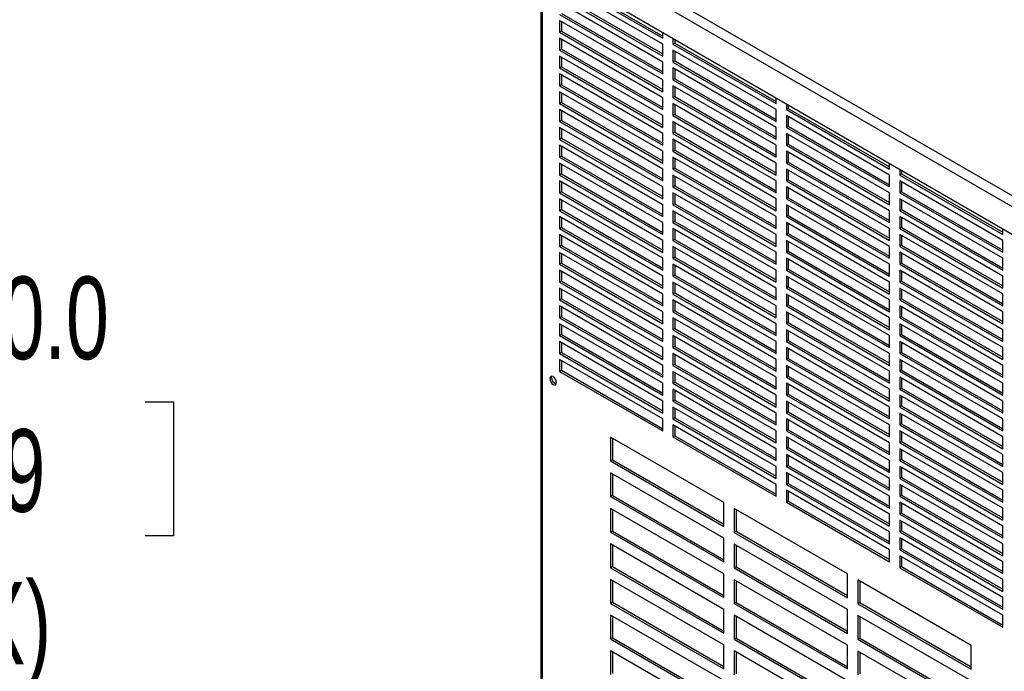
# Model space of a CAD drawing. Header units: millimetres. Extents: x 0 to 1956, y 0 to 1511.
# Tile 8 of 10: x 1609 to 1786, y 1219 to 1336. Entities that reach past the tile are written whole.
import ezdxf

# ---------------------------------------------------------------- set-up
doc = ezdxf.new("R2010")
doc.units = ezdxf.units.MM
doc.header["$LTSCALE"] = 7
doc.layers.add('DIMENSIONS', color=140, linetype='Continuous', lineweight=25)
doc.styles.add('SLDTEXTSTYLE0', font='TXT', dxfattribs={"width": 0.7})
doc.dimstyles.new('SLDDIMSTYLE2', dxfattribs={"dimtxt": 15.106055, "dimasz": 23.114, "dimexe": 0, "dimexo": 0.0625, "dimgap": 3.776514, "dimtad": 0, "dimtih": 1, "dimtoh": 1, "dimdec": 1, "dimrnd": 1e-09, "dimzin": 4, "dimdsep": 46, "dimtxsty": 'SLDTEXTSTYLE0', "dimsah": 1, "dimcen": 0, "dimadec": 0, "dimazin": 1, "dimtfac": 1, "dimtdec": 1, "dimtofl": 0, "dimtmove": 0, "dimatfit": 3, "dimfxl": 0, "dimfrac": 2, "dimtolj": 1, "dimtzin": 12, "dimarcsym": 0})

# ---------------------------------------------------------------- blocks, each defined once
blk = doc.blocks.new('_D_4')
at = {"layer": 'DIMENSIONS'}
for p, q in [((1586.68, 1267.57), (1581.6, 1267.57)), ((1581.6, 1267.57), (1581.6, 1243.56)), ((1631.57, 1267.57), (1636.64, 1267.57)), ((1636.64, 1267.57), (1636.64, 1243.56)), ((1499.92, 1138.65), (1525.27, 1245.63)), ((1525.27, 1245.63), (1569.72, 1245.63)), ((1581.6, 1243.56), (1586.68, 1243.56)), ((1636.64, 1243.56), (1631.57, 1243.56))]:
    blk.add_line(p, q, dxfattribs=at)
blk.add_solid([(1499.92, 1138.65), (1508.71, 1160.32), (1501.79, 1161.96)], dxfattribs=at)
at = {"layer": 'DIMENSIONS', "char_height": 14.817, "attachment_point": 1, "style": 'SLDTEXTSTYLE0'}
for s, insert in [('%%c', (1575.27, 1290.05)), ('10.0', (1598.08, 1290.05)), ('0.39', (1586.68, 1262.66)), ('(10X)', (1580.82, 1235.27))]:
    blk.add_mtext(s, dxfattribs=dict(at, insert=insert))

msp = doc.modelspace()

# ---------------------------------------------------------------- linework, layer by layer
for p, q in [((1702.71, 1353.3), (1788.88, 1303.56)), ((1701.03, 1352.34), (1788.88, 1301.63)), ((1701.03, 1347.38), (1788.88, 1296.67)), ((1702.56, 1346.5), (1702.56, 1044.6)), ((1702.79, 1346.37), (1702.79, 1044.27)), ((1705.93, 1343.5), (1724.42, 1332.82)), ((1706.27, 1343.69), (1724.42, 1333.21)), ((1724.42, 1331.76), (1705.93, 1342.43)), ((1705.93, 1340.29), (1724.42, 1329.62)), ((1724.42, 1328.55), (1705.93, 1339.23)), ((1706.27, 1340.49), (1724.42, 1330.01)), ((1706.27, 1337.28), (1724.42, 1326.8)), ((1705.93, 1337.09), (1724.42, 1326.42)), ((1724.42, 1325.35), (1705.93, 1336.02)), ((1705.93, 1336.02), (1705.93, 1333.89)), ((1706.27, 1335.83), (1706.27, 1334.08)), ((1706.27, 1334.08), (1705.93, 1333.89)), ((1705.93, 1333.89), (1724.42, 1323.22)), ((1706.27, 1334.08), (1724.42, 1323.6)), ((1724.42, 1332.82), (1724.42, 1333.88)), ((1724.42, 1322.15), (1705.93, 1332.82)), ((1705.93, 1332.82), (1705.93, 1330.69)), ((1706.27, 1332.63), (1706.27, 1330.88)), ((1726.27, 1332.82), (1726.27, 1331.76)), ((1726.6, 1331.95), (1726.27, 1331.76)), ((1726.6, 1332.62), (1726.6, 1331.95)), ((1726.6, 1331.95), (1744.76, 1321.47)), ((1706.27, 1330.88), (1705.93, 1330.69)), ((1705.93, 1330.69), (1724.42, 1320.01)), ((1706.27, 1330.88), (1724.42, 1320.4)), ((1724.42, 1329.62), (1724.42, 1331.76)), ((1726.27, 1331.76), (1744.76, 1321.08)), ((1744.76, 1320.02), (1726.27, 1330.69)), ((1726.27, 1330.69), (1726.27, 1328.55)), ((1726.6, 1330.5), (1726.6, 1328.75)), ((1724.42, 1318.95), (1705.93, 1329.62)), ((1705.93, 1329.62), (1705.93, 1327.48)), ((1706.27, 1329.43), (1706.27, 1327.68)), ((1724.42, 1326.42), (1724.42, 1328.55)), ((1726.6, 1328.75), (1726.27, 1328.55)), ((1726.27, 1328.55), (1744.76, 1317.88)), ((1726.6, 1328.75), (1744.76, 1318.26)), ((1706.27, 1327.68), (1705.93, 1327.48)), ((1705.93, 1327.48), (1724.42, 1316.81)), ((1706.27, 1327.68), (1724.42, 1317.2)), ((1744.76, 1316.81), (1726.27, 1327.49)), ((1726.27, 1327.49), (1726.27, 1325.35)), ((1726.6, 1327.29), (1726.6, 1325.54)), ((1724.42, 1315.74), (1705.93, 1326.42)), ((1705.93, 1326.42), (1705.93, 1324.28)), ((1706.27, 1326.22), (1706.27, 1324.47)), ((1724.42, 1323.22), (1724.42, 1325.35)), ((1726.6, 1325.54), (1726.27, 1325.35)), ((1726.27, 1325.35), (1744.76, 1314.68)), ((1726.6, 1325.54), (1744.76, 1315.06)), ((1706.27, 1324.47), (1705.93, 1324.28)), ((1705.93, 1324.28), (1724.42, 1313.61)), ((1724.42, 1312.54), (1705.93, 1323.21)), ((1705.93, 1323.21), (1705.93, 1321.08)), ((1706.27, 1324.47), (1724.42, 1313.99)), ((1706.27, 1323.02), (1706.27, 1321.27)), ((1744.76, 1313.61), (1726.27, 1324.28)), ((1726.27, 1324.28), (1726.27, 1322.15)), ((1726.6, 1324.09), (1726.6, 1322.34)), ((1706.27, 1321.27), (1705.93, 1321.08)), ((1706.27, 1321.27), (1724.42, 1310.79)), ((1724.42, 1320.01), (1724.42, 1322.15)), ((1726.6, 1322.34), (1726.27, 1322.15)), ((1726.27, 1322.15), (1744.76, 1311.48)), ((1726.6, 1322.34), (1744.76, 1311.86)), ((1744.76, 1321.08), (1744.76, 1322.14)), ((1705.93, 1321.08), (1724.42, 1310.41)), ((1724.42, 1309.34), (1705.93, 1320.01)), ((1705.93, 1320.01), (1705.93, 1317.88)), ((1706.27, 1319.82), (1706.27, 1318.07)), ((1744.76, 1310.41), (1726.27, 1321.08)), ((1726.27, 1321.08), (1726.27, 1318.95)), ((1726.6, 1320.89), (1726.6, 1319.14)), ((1744.76, 1317.88), (1744.76, 1320.02)), ((1746.61, 1321.07), (1746.61, 1320.02)), ((1746.94, 1320.21), (1746.61, 1320.02)), ((1746.61, 1320.02), (1765.1, 1309.34)), ((1746.94, 1320.88), (1746.94, 1320.21)), ((1746.94, 1320.21), (1765.1, 1309.73)), ((1706.27, 1318.07), (1705.93, 1317.88)), ((1705.93, 1317.88), (1724.42, 1307.2)), ((1706.27, 1318.07), (1724.42, 1307.59)), ((1724.42, 1316.81), (1724.42, 1318.95)), ((1726.6, 1319.14), (1726.27, 1318.95)), ((1726.27, 1318.95), (1744.76, 1308.27)), ((1744.76, 1307.21), (1726.27, 1317.88)), ((1726.27, 1317.88), (1726.27, 1315.74)), ((1726.6, 1319.14), (1744.76, 1308.66)), ((1765.1, 1308.27), (1746.61, 1318.95)), ((1746.61, 1318.95), (1746.61, 1316.81)), ((1746.94, 1318.76), (1746.94, 1317.01)), ((1724.42, 1306.14), (1705.93, 1316.81)), ((1705.93, 1316.81), (1705.93, 1314.67)), ((1706.27, 1316.62), (1706.27, 1314.87)), ((1726.6, 1317.69), (1726.6, 1315.94)), ((1744.76, 1314.68), (1744.76, 1316.81)), ((1746.94, 1317.01), (1746.61, 1316.81)), ((1746.61, 1316.81), (1765.1, 1306.14)), ((1746.94, 1317.01), (1765.1, 1306.52)), ((1706.27, 1314.87), (1705.93, 1314.67)), ((1705.93, 1314.67), (1724.42, 1304)), ((1706.27, 1314.87), (1724.42, 1304.39)), ((1724.42, 1313.61), (1724.42, 1315.74)), ((1726.6, 1315.94), (1726.27, 1315.74)), ((1726.27, 1315.74), (1744.76, 1305.07)), ((1744.76, 1304), (1726.27, 1314.68)), ((1726.27, 1314.68), (1726.27, 1312.54)), ((1726.6, 1315.94), (1744.76, 1305.45)), ((1726.6, 1314.48), (1726.6, 1312.73)), ((1765.1, 1305.07), (1746.61, 1315.75)), ((1746.61, 1315.75), (1746.61, 1313.61)), ((1746.94, 1315.55), (1746.94, 1313.8)), ((1724.42, 1302.93), (1705.93, 1313.61)), ((1705.93, 1313.61), (1705.93, 1311.47)), ((1706.27, 1313.41), (1706.27, 1311.66)), ((1724.42, 1310.41), (1724.42, 1312.54)), ((1726.6, 1312.73), (1726.27, 1312.54)), ((1726.27, 1312.54), (1744.76, 1301.87)), ((1726.6, 1312.73), (1744.76, 1302.25)), ((1744.76, 1311.48), (1744.76, 1313.61)), ((1746.94, 1313.8), (1746.61, 1313.61)), ((1746.61, 1313.61), (1765.1, 1302.94)), ((1765.1, 1301.87), (1746.61, 1312.54)), ((1746.61, 1312.54), (1746.61, 1310.41)), ((1746.94, 1313.8), (1765.1, 1303.32)), ((1706.27, 1311.66), (1705.93, 1311.47)), ((1705.93, 1311.47), (1724.42, 1300.8)), ((1706.27, 1311.66), (1724.42, 1301.18)), ((1744.76, 1300.8), (1726.27, 1311.47)), ((1726.27, 1311.47), (1726.27, 1309.34)), ((1726.6, 1311.28), (1726.6, 1309.53)), ((1746.94, 1312.35), (1746.94, 1310.6)), ((1724.42, 1299.73), (1705.93, 1310.4)), ((1705.93, 1310.4), (1705.93, 1308.27)), ((1706.27, 1310.21), (1706.27, 1308.46)), ((1724.42, 1307.2), (1724.42, 1309.34)), ((1726.6, 1309.53), (1726.27, 1309.34)), ((1726.27, 1309.34), (1744.76, 1298.67)), ((1726.6, 1309.53), (1744.76, 1299.05)), ((1744.76, 1308.27), (1744.76, 1310.41)), ((1746.94, 1310.6), (1746.61, 1310.41)), ((1746.61, 1310.41), (1765.1, 1299.73)), ((1765.1, 1298.67), (1746.61, 1309.34)), ((1746.61, 1309.34), (1746.61, 1307.21)), ((1746.94, 1310.6), (1765.1, 1300.12)), ((1746.94, 1309.15), (1746.94, 1307.4)), ((1765.1, 1309.34), (1765.1, 1310.4)), ((1766.95, 1309.33), (1766.95, 1308.27)), ((1767.28, 1309.14), (1767.28, 1308.47)), ((1706.27, 1308.46), (1705.93, 1308.27)), ((1705.93, 1308.27), (1724.42, 1297.6)), ((1724.42, 1296.53), (1705.93, 1307.2)), ((1705.93, 1307.2), (1705.93, 1305.07)), ((1706.27, 1308.46), (1724.42, 1297.98)), ((1744.76, 1297.6), (1726.27, 1308.27)), ((1726.27, 1308.27), (1726.27, 1306.14)), ((1726.6, 1308.08), (1726.6, 1306.33)), ((1744.76, 1305.07), (1744.76, 1307.21)), ((1746.94, 1307.4), (1746.61, 1307.21)), ((1746.61, 1307.21), (1765.1, 1296.53)), ((1746.94, 1307.4), (1765.1, 1296.92)), ((1765.1, 1306.14), (1765.1, 1308.27)), ((1767.28, 1308.47), (1766.95, 1308.27)), ((1766.95, 1308.27), (1785.44, 1297.6)), ((1785.44, 1296.53), (1766.95, 1307.21)), ((1766.95, 1307.21), (1766.95, 1305.07)), ((1767.28, 1308.47), (1785.44, 1297.99)), ((1706.27, 1307.01), (1706.27, 1305.26)), ((1724.42, 1304), (1724.42, 1306.14)), ((1726.6, 1306.33), (1726.27, 1306.14)), ((1726.27, 1306.14), (1744.76, 1295.46)), ((1726.6, 1306.33), (1744.76, 1295.85)), ((1765.1, 1295.46), (1746.61, 1306.14)), ((1746.61, 1306.14), (1746.61, 1304)), ((1746.94, 1305.95), (1746.94, 1304.2)), ((1767.28, 1307.02), (1767.28, 1305.26)), ((1706.27, 1305.26), (1705.93, 1305.07)), ((1705.93, 1305.07), (1724.42, 1294.39)), ((1724.42, 1293.33), (1705.93, 1304)), ((1705.93, 1304), (1705.93, 1301.86)), ((1706.27, 1305.26), (1724.42, 1294.78)), ((1706.27, 1303.81), (1706.27, 1302.06)), ((1744.76, 1294.4), (1726.27, 1305.07)), ((1726.27, 1305.07), (1726.27, 1302.93)), ((1726.6, 1304.88), (1726.6, 1303.13)), ((1744.76, 1301.87), (1744.76, 1304)), ((1746.94, 1304.2), (1746.61, 1304)), ((1746.61, 1304), (1765.1, 1293.33)), ((1746.94, 1304.2), (1765.1, 1293.71)), ((1765.1, 1302.94), (1765.1, 1305.07)), ((1767.28, 1305.26), (1766.95, 1305.07)), ((1766.95, 1305.07), (1785.44, 1294.4)), ((1785.44, 1293.33), (1766.95, 1304)), ((1766.95, 1304), (1766.95, 1301.87)), ((1767.28, 1305.26), (1785.44, 1294.78)), ((1767.28, 1303.81), (1767.28, 1302.06)), ((1706.27, 1302.06), (1705.93, 1301.86)), ((1705.93, 1301.86), (1724.42, 1291.19)), ((1706.27, 1302.06), (1724.42, 1291.58)), ((1724.42, 1300.8), (1724.42, 1302.93)), ((1726.6, 1303.13), (1726.27, 1302.93)), ((1726.27, 1302.93), (1744.76, 1292.26)), ((1744.76, 1291.19), (1726.27, 1301.87)), ((1726.27, 1301.87), (1726.27, 1299.73)), ((1726.6, 1303.13), (1744.76, 1292.64)), ((1765.1, 1292.26), (1746.61, 1302.94)), ((1746.61, 1302.94), (1746.61, 1300.8)), ((1746.94, 1302.74), (1746.94, 1300.99)), ((1765.1, 1299.73), (1765.1, 1301.87)), ((1767.28, 1302.06), (1766.95, 1301.87)), ((1766.95, 1301.87), (1785.44, 1291.2)), ((1767.28, 1302.06), (1785.44, 1291.58)), ((1724.42, 1290.12), (1705.93, 1300.8)), ((1705.93, 1300.8), (1705.93, 1298.66)), ((1706.27, 1300.6), (1706.27, 1298.85)), ((1726.6, 1301.67), (1726.6, 1299.92)), ((1744.76, 1298.67), (1744.76, 1300.8)), ((1746.94, 1300.99), (1746.61, 1300.8)), ((1746.61, 1300.8), (1765.1, 1290.13)), ((1746.94, 1300.99), (1765.1, 1290.51)), ((1785.44, 1290.13), (1766.95, 1300.8)), ((1766.95, 1300.8), (1766.95, 1298.67)), ((1767.28, 1300.61), (1767.28, 1298.86)), ((1706.27, 1298.85), (1705.93, 1298.66)), ((1705.93, 1298.66), (1724.42, 1287.99)), ((1706.27, 1298.85), (1724.42, 1288.37)), ((1724.42, 1297.6), (1724.42, 1299.73)), ((1726.6, 1299.92), (1726.27, 1299.73)), ((1726.27, 1299.73), (1744.76, 1289.06)), ((1744.76, 1287.99), (1726.27, 1298.66)), ((1726.27, 1298.66), (1726.27, 1296.53)), ((1726.6, 1299.92), (1744.76, 1289.44)), ((1726.6, 1298.47), (1726.6, 1296.72)), ((1765.1, 1289.06), (1746.61, 1299.73)), ((1746.61, 1299.73), (1746.61, 1297.6)), ((1746.94, 1299.54), (1746.94, 1297.79)), ((1765.1, 1296.53), (1765.1, 1298.67)), ((1767.28, 1298.86), (1766.95, 1298.67)), ((1766.95, 1298.67), (1785.44, 1287.99)), ((1767.28, 1298.86), (1785.44, 1288.38)), ((1785.44, 1297.6), (1785.44, 1298.66)), ((1724.42, 1286.92), (1705.93, 1297.59)), ((1705.93, 1297.59), (1705.93, 1295.46)), ((1706.27, 1297.4), (1706.27, 1295.65)), ((1724.42, 1294.39), (1724.42, 1296.53)), ((1726.6, 1296.72), (1726.27, 1296.53)), ((1726.27, 1296.53), (1744.76, 1285.86)), ((1726.6, 1296.72), (1744.76, 1286.24)), ((1744.76, 1295.46), (1744.76, 1297.6)), ((1746.94, 1297.79), (1746.61, 1297.6)), ((1746.61, 1297.6), (1765.1, 1286.92)), ((1765.1, 1285.86), (1746.61, 1296.53)), ((1746.61, 1296.53), (1746.61, 1294.4)), ((1746.94, 1297.79), (1765.1, 1287.31)), ((1785.44, 1286.93), (1766.95, 1297.6)), ((1766.95, 1297.6), (1766.95, 1295.46)), ((1767.28, 1297.41), (1767.28, 1295.66)), ((1785.44, 1294.4), (1785.44, 1296.53)), ((1706.27, 1295.65), (1705.93, 1295.46)), ((1705.93, 1295.46), (1724.42, 1284.79)), ((1706.27, 1295.65), (1724.42, 1285.17)), ((1744.76, 1284.79), (1726.27, 1295.46)), ((1726.27, 1295.46), (1726.27, 1293.33)), ((1726.6, 1295.27), (1726.6, 1293.52)), ((1746.94, 1296.34), (1746.94, 1294.59)), ((1765.1, 1293.33), (1765.1, 1295.46)), ((1767.28, 1295.66), (1766.95, 1295.46)), ((1766.95, 1295.46), (1785.44, 1284.79)), ((1767.28, 1295.66), (1785.44, 1285.18)), ((1724.42, 1283.72), (1705.93, 1294.39)), ((1705.93, 1294.39), (1705.93, 1292.26)), ((1706.27, 1294.2), (1706.27, 1292.45)), ((1724.42, 1291.19), (1724.42, 1293.33)), ((1726.6, 1293.52), (1726.27, 1293.33)), ((1726.27, 1293.33), (1744.76, 1282.65)), ((1726.6, 1293.52), (1744.76, 1283.04)), ((1744.76, 1292.26), (1744.76, 1294.4)), ((1746.94, 1294.59), (1746.61, 1294.4)), ((1746.61, 1294.4), (1765.1, 1283.72)), ((1765.1, 1282.65), (1746.61, 1293.33)), ((1746.61, 1293.33), (1746.61, 1291.19)), ((1746.94, 1294.59), (1765.1, 1284.11)), ((1746.94, 1293.14), (1746.94, 1291.39)), ((1785.44, 1283.72), (1766.95, 1294.4)), ((1766.95, 1294.4), (1766.95, 1292.26)), ((1767.28, 1294.21), (1767.28, 1292.45)), ((1785.44, 1291.2), (1785.44, 1293.33)), ((1706.27, 1292.45), (1705.93, 1292.26)), ((1705.93, 1292.26), (1724.42, 1281.58)), ((1706.27, 1292.45), (1724.42, 1281.97)), ((1744.76, 1281.59), (1726.27, 1292.26)), ((1726.27, 1292.26), (1726.27, 1290.12)), ((1726.6, 1292.07), (1726.6, 1290.32)), ((1746.94, 1291.39), (1746.61, 1291.19)), ((1746.94, 1291.39), (1765.1, 1280.9)), ((1765.1, 1290.13), (1765.1, 1292.26)), ((1767.28, 1292.45), (1766.95, 1292.26)), ((1766.95, 1292.26), (1785.44, 1281.59)), ((1767.28, 1292.45), (1785.44, 1281.97)), ((1724.42, 1280.52), (1705.93, 1291.19)), ((1705.93, 1291.19), (1705.93, 1289.05)), ((1706.27, 1291), (1706.27, 1289.25)), ((1724.42, 1287.99), (1724.42, 1290.12)), ((1726.6, 1290.32), (1726.27, 1290.12)), ((1726.27, 1290.12), (1744.76, 1279.45)), ((1726.6, 1290.32), (1744.76, 1279.83)), ((1744.76, 1289.06), (1744.76, 1291.19)), ((1746.61, 1291.19), (1765.1, 1280.52)), ((1765.1, 1279.45), (1746.61, 1290.13)), ((1746.61, 1290.13), (1746.61, 1287.99)), ((1746.94, 1289.93), (1746.94, 1288.18)), ((1785.44, 1280.52), (1766.95, 1291.19)), ((1766.95, 1291.19), (1766.95, 1289.06)), ((1767.28, 1291), (1767.28, 1289.25)), ((1785.44, 1287.99), (1785.44, 1290.13)), ((1706.27, 1289.25), (1705.93, 1289.05)), ((1705.93, 1289.05), (1724.42, 1278.38)), ((1724.42, 1277.31), (1705.93, 1287.99)), ((1705.93, 1287.99), (1705.93, 1285.85)), ((1706.27, 1289.25), (1724.42, 1278.77)), ((1706.27, 1287.79), (1706.27, 1286.04)), ((1744.76, 1278.38), (1726.27, 1289.06)), ((1726.27, 1289.06), (1726.27, 1286.92)), ((1726.6, 1288.86), (1726.6, 1287.11)), ((1744.76, 1285.86), (1744.76, 1287.99)), ((1746.94, 1288.18), (1746.61, 1287.99)), ((1746.61, 1287.99), (1765.1, 1277.32)), ((1746.94, 1288.18), (1765.1, 1277.7)), ((1765.1, 1286.92), (1765.1, 1289.06)), ((1767.28, 1289.25), (1766.95, 1289.06)), ((1766.95, 1289.06), (1785.44, 1278.39)), ((1785.44, 1277.32), (1766.95, 1287.99)), ((1766.95, 1287.99), (1766.95, 1285.86)), ((1767.28, 1289.25), (1785.44, 1278.77)), ((1767.28, 1287.8), (1767.28, 1286.05)), ((1706.27, 1286.04), (1705.93, 1285.85)), ((1706.27, 1286.04), (1724.42, 1275.56)), ((1724.42, 1284.79), (1724.42, 1286.92)), ((1726.6, 1287.11), (1726.27, 1286.92)), ((1726.27, 1286.92), (1744.76, 1276.25)), ((1726.6, 1287.11), (1744.76, 1276.63)), ((1765.1, 1276.25), (1746.61, 1286.92)), ((1746.61, 1286.92), (1746.61, 1284.79)), ((1746.94, 1286.73), (1746.94, 1284.98)), ((1767.28, 1286.05), (1766.95, 1285.86)), ((1767.28, 1286.05), (1785.44, 1275.57)), ((1785.44, 1284.79), (1785.44, 1286.93)), ((1705.93, 1285.85), (1724.42, 1275.18)), ((1724.42, 1274.11), (1705.93, 1284.78)), ((1705.93, 1284.78), (1705.93, 1282.65)), ((1706.27, 1284.59), (1706.27, 1282.84)), ((1744.76, 1275.18), (1726.27, 1285.85)), ((1726.27, 1285.85), (1726.27, 1283.72)), ((1726.6, 1285.66), (1726.6, 1283.91)), ((1744.76, 1282.65), (1744.76, 1284.79)), ((1746.94, 1284.98), (1746.61, 1284.79)), ((1746.61, 1284.79), (1765.1, 1274.11)), ((1746.94, 1284.98), (1765.1, 1274.5)), ((1765.1, 1283.72), (1765.1, 1285.86)), ((1766.95, 1285.86), (1785.44, 1275.18)), ((1785.44, 1274.12), (1766.95, 1284.79)), ((1766.95, 1284.79), (1766.95, 1282.65)), ((1767.28, 1284.6), (1767.28, 1282.85)), ((1706.27, 1282.84), (1705.93, 1282.65)), ((1705.93, 1282.65), (1724.42, 1271.98)), ((1706.27, 1282.84), (1724.42, 1272.36)), ((1724.42, 1281.58), (1724.42, 1283.72)), ((1726.6, 1283.91), (1726.27, 1283.72)), ((1726.27, 1283.72), (1744.76, 1273.05)), ((1744.76, 1271.98), (1726.27, 1282.65)), ((1726.27, 1282.65), (1726.27, 1280.52)), ((1726.6, 1283.91), (1744.76, 1273.43)), ((1726.6, 1282.46), (1726.6, 1280.71)), ((1765.1, 1273.05), (1746.61, 1283.72)), ((1746.61, 1283.72), (1746.61, 1281.59)), ((1746.94, 1283.53), (1746.94, 1281.78)), ((1765.1, 1280.52), (1765.1, 1282.65)), ((1767.28, 1282.85), (1766.95, 1282.65)), ((1766.95, 1282.65), (1785.44, 1271.98)), ((1767.28, 1282.85), (1785.44, 1272.37)), ((1785.44, 1281.59), (1785.44, 1283.72)), ((1724.42, 1270.91), (1705.93, 1281.58)), ((1705.93, 1281.58), (1705.93, 1279.45)), ((1706.27, 1281.39), (1706.27, 1279.64)), ((1726.6, 1280.71), (1726.27, 1280.52)), ((1726.6, 1280.71), (1744.76, 1270.23)), ((1744.76, 1279.45), (1744.76, 1281.59)), ((1746.94, 1281.78), (1746.61, 1281.59)), ((1746.61, 1281.59), (1765.1, 1270.91)), ((1746.94, 1281.78), (1765.1, 1271.3)), ((1785.44, 1270.91), (1766.95, 1281.59)), ((1766.95, 1281.59), (1766.95, 1279.45)), ((1767.28, 1281.4), (1767.28, 1279.64)), ((1706.27, 1279.64), (1705.93, 1279.45)), ((1705.93, 1279.45), (1724.42, 1268.77)), ((1706.27, 1279.64), (1724.42, 1269.16)), ((1724.42, 1278.38), (1724.42, 1280.52)), ((1726.27, 1280.52), (1744.76, 1269.84)), ((1744.76, 1268.78), (1726.27, 1279.45)), ((1726.27, 1279.45), (1726.27, 1277.31)), ((1726.6, 1279.26), (1726.6, 1277.51)), ((1765.1, 1269.84), (1746.61, 1280.52)), ((1746.61, 1280.52), (1746.61, 1278.38)), ((1746.94, 1280.33), (1746.94, 1278.57)), ((1765.1, 1277.32), (1765.1, 1279.45)), ((1767.28, 1279.64), (1766.95, 1279.45)), ((1766.95, 1279.45), (1785.44, 1268.78)), ((1767.28, 1279.64), (1785.44, 1269.16)), ((1785.44, 1278.39), (1785.44, 1280.52)), ((1724.42, 1267.71), (1705.93, 1278.38)), ((1705.93, 1278.38), (1705.93, 1276.24)), ((1706.27, 1278.19), (1706.27, 1276.44)), ((1724.42, 1275.18), (1724.42, 1277.31)), ((1726.6, 1277.51), (1726.27, 1277.31)), ((1726.27, 1277.31), (1744.76, 1266.64)), ((1726.6, 1277.51), (1744.76, 1267.02)), ((1744.76, 1276.25), (1744.76, 1278.38)), ((1746.94, 1278.57), (1746.61, 1278.38)), ((1746.61, 1278.38), (1765.1, 1267.71)), ((1765.1, 1266.64), (1746.61, 1277.32)), ((1746.61, 1277.32), (1746.61, 1275.18)), ((1746.94, 1278.57), (1765.1, 1268.09)), ((1746.94, 1277.12), (1746.94, 1275.37)), ((1785.44, 1267.71), (1766.95, 1278.38)), ((1766.95, 1278.38), (1766.95, 1276.25)), ((1767.28, 1278.19), (1767.28, 1276.44)), ((1785.44, 1275.18), (1785.44, 1277.32)), ((1706.27, 1276.44), (1705.93, 1276.24)), ((1705.93, 1276.24), (1724.42, 1265.57)), ((1706.27, 1276.44), (1724.42, 1265.95)), ((1744.76, 1265.57), (1726.27, 1276.25)), ((1726.27, 1276.25), (1726.27, 1274.11)), ((1726.6, 1276.05), (1726.6, 1274.3)), ((1746.94, 1275.37), (1746.61, 1275.18)), ((1746.94, 1275.37), (1765.1, 1264.89)), ((1765.1, 1274.11), (1765.1, 1276.25)), ((1767.28, 1276.44), (1766.95, 1276.25)), ((1766.95, 1276.25), (1785.44, 1265.58)), ((1767.28, 1276.44), (1785.44, 1265.96)), ((1724.42, 1264.5), (1705.93, 1275.18)), ((1705.93, 1275.18), (1705.93, 1273.04)), ((1706.27, 1274.98), (1706.27, 1273.23)), ((1724.42, 1271.98), (1724.42, 1274.11)), ((1726.6, 1274.3), (1726.27, 1274.11)), ((1726.27, 1274.11), (1744.76, 1263.44)), ((1726.6, 1274.3), (1744.76, 1263.82)), ((1744.76, 1273.05), (1744.76, 1275.18)), ((1746.61, 1275.18), (1765.1, 1264.51)), ((1765.1, 1263.44), (1746.61, 1274.11)), ((1746.61, 1274.11), (1746.61, 1271.98)), ((1746.94, 1273.92), (1746.94, 1272.17)), ((1785.44, 1264.51), (1766.95, 1275.18)), ((1766.95, 1275.18), (1766.95, 1273.05)), ((1767.28, 1274.99), (1767.28, 1273.24)), ((1785.44, 1271.98), (1785.44, 1274.12)), ((1704.5, 1271.94), (1704.16, 1271.75)), ((1704.5, 1271.94), (1704.54, 1272.18)), ((1706.27, 1273.23), (1705.93, 1273.04)), ((1705.93, 1273.04), (1724.42, 1262.37)), ((1706.27, 1273.23), (1724.42, 1262.75)), ((1744.76, 1262.37), (1726.27, 1273.04)), ((1726.27, 1273.04), (1726.27, 1270.91)), ((1726.6, 1272.85), (1726.6, 1271.1)), ((1744.76, 1269.84), (1744.76, 1271.98)), ((1746.94, 1272.17), (1746.61, 1271.98)), ((1746.61, 1271.98), (1765.1, 1261.3)), ((1746.94, 1272.17), (1765.1, 1261.69)), ((1765.1, 1270.91), (1765.1, 1273.05)), ((1767.28, 1273.24), (1766.95, 1273.05)), ((1766.95, 1273.05), (1785.44, 1262.37)), ((1785.44, 1261.31), (1766.95, 1271.98)), ((1766.95, 1271.98), (1766.95, 1269.84)), ((1767.28, 1273.24), (1785.44, 1262.76)), ((1767.28, 1271.79), (1767.28, 1270.04)), ((1724.42, 1268.77), (1724.42, 1270.91)), ((1726.6, 1271.1), (1726.27, 1270.91)), ((1726.27, 1270.91), (1744.76, 1260.24)), ((1726.6, 1271.1), (1744.76, 1260.62)), ((1765.1, 1260.24), (1746.61, 1270.91)), ((1746.61, 1270.91), (1746.61, 1268.78)), ((1746.94, 1270.72), (1746.94, 1268.97)), ((1767.28, 1270.04), (1766.95, 1269.84)), ((1767.28, 1270.04), (1785.44, 1259.56)), ((1785.44, 1268.78), (1785.44, 1270.91)), ((1744.76, 1259.17), (1726.27, 1269.84)), ((1726.27, 1269.84), (1726.27, 1267.71)), ((1726.6, 1269.65), (1726.6, 1267.9)), ((1744.76, 1266.64), (1744.76, 1268.78)), ((1746.94, 1268.97), (1746.61, 1268.78)), ((1746.61, 1268.78), (1765.1, 1258.1)), ((1746.94, 1268.97), (1765.1, 1258.49)), ((1765.1, 1267.71), (1765.1, 1269.84)), ((1766.95, 1269.84), (1785.44, 1259.17)), ((1785.44, 1258.1), (1766.95, 1268.78)), ((1766.95, 1268.78), (1766.95, 1266.64)), ((1767.28, 1268.59), (1767.28, 1266.83)), ((1724.42, 1265.57), (1724.42, 1267.71)), ((1726.6, 1267.9), (1726.27, 1267.71)), ((1726.27, 1267.71), (1744.76, 1257.03)), ((1744.76, 1255.97), (1726.27, 1266.64)), ((1726.27, 1266.64), (1726.27, 1264.5)), ((1726.6, 1267.9), (1744.76, 1257.42)), ((1765.1, 1257.03), (1746.61, 1267.71)), ((1746.61, 1267.71), (1746.61, 1265.57)), ((1746.94, 1267.52), (1746.94, 1265.76)), ((1765.1, 1264.51), (1765.1, 1266.64)), ((1767.28, 1266.83), (1766.95, 1266.64)), ((1766.95, 1266.64), (1785.44, 1255.97)), ((1767.28, 1266.83), (1785.44, 1256.35)), ((1785.44, 1265.58), (1785.44, 1267.71)), ((1726.6, 1266.45), (1726.6, 1264.7)), ((1744.76, 1263.44), (1744.76, 1265.57)), ((1746.94, 1265.76), (1746.61, 1265.57)), ((1746.61, 1265.57), (1765.1, 1254.9)), ((1746.94, 1265.76), (1765.1, 1255.28)), ((1785.44, 1254.9), (1766.95, 1265.57)), ((1766.95, 1265.57), (1766.95, 1263.44)), ((1767.28, 1265.38), (1767.28, 1263.63)), ((1724.42, 1262.37), (1724.42, 1264.5)), ((1726.6, 1264.7), (1726.27, 1264.5)), ((1726.27, 1264.5), (1744.76, 1253.83)), ((1744.76, 1252.76), (1726.27, 1263.44)), ((1726.27, 1263.44), (1726.27, 1261.3)), ((1726.6, 1264.7), (1744.76, 1254.21)), ((1726.6, 1263.24), (1726.6, 1261.49)), ((1765.1, 1253.83), (1746.61, 1264.51)), ((1746.61, 1264.51), (1746.61, 1262.37)), ((1746.94, 1264.31), (1746.94, 1262.56)), ((1765.1, 1261.3), (1765.1, 1263.44)), ((1767.28, 1263.63), (1766.95, 1263.44)), ((1766.95, 1263.44), (1785.44, 1252.77)), ((1767.28, 1263.63), (1785.44, 1253.15)), ((1785.44, 1262.37), (1785.44, 1264.51)), ((1735.41, 1249.5), (1715.08, 1261.24)), ((1715.08, 1261.24), (1715.08, 1256.97)), ((1726.6, 1261.49), (1726.27, 1261.3)), ((1726.27, 1261.3), (1744.76, 1250.63)), ((1726.6, 1261.49), (1744.76, 1251.01)), ((1744.76, 1260.24), (1744.76, 1262.37)), ((1746.94, 1262.56), (1746.61, 1262.37)), ((1746.61, 1262.37), (1765.1, 1251.7)), ((1765.1, 1250.63), (1746.61, 1261.3)), ((1746.61, 1261.3), (1746.61, 1259.17)), ((1746.94, 1262.56), (1765.1, 1252.08)), ((1785.44, 1251.7), (1766.95, 1262.37)), ((1766.95, 1262.37), (1766.95, 1260.24)), ((1767.28, 1262.18), (1767.28, 1260.43)), ((1785.44, 1259.17), (1785.44, 1261.31)), ((1715.41, 1261.05), (1715.41, 1257.16)), ((1746.94, 1261.11), (1746.94, 1259.36)), ((1765.1, 1258.1), (1765.1, 1260.24)), ((1767.28, 1260.43), (1766.95, 1260.24)), ((1766.95, 1260.24), (1785.44, 1249.56)), ((1767.28, 1260.43), (1785.44, 1249.95)), ((1744.76, 1257.03), (1744.76, 1259.17)), ((1746.94, 1259.36), (1746.61, 1259.17)), ((1746.61, 1259.17), (1765.1, 1248.49)), ((1765.1, 1247.43), (1746.61, 1258.1)), ((1746.61, 1258.1), (1746.61, 1255.97)), ((1746.94, 1259.36), (1765.1, 1248.88)), ((1746.94, 1257.91), (1746.94, 1256.16)), ((1785.44, 1248.5), (1766.95, 1259.17)), ((1766.95, 1259.17), (1766.95, 1257.03)), ((1767.28, 1258.98), (1767.28, 1257.23)), ((1785.44, 1255.97), (1785.44, 1258.1)), ((1715.41, 1257.16), (1715.08, 1256.97)), ((1715.08, 1256.97), (1735.41, 1245.23)), ((1715.41, 1257.16), (1735.41, 1245.61)), ((1744.76, 1253.83), (1744.76, 1255.97)), ((1746.94, 1256.16), (1746.61, 1255.97)), ((1746.61, 1255.97), (1765.1, 1245.29)), ((1746.94, 1256.16), (1765.1, 1245.68)), ((1765.1, 1254.9), (1765.1, 1257.03)), ((1767.28, 1257.23), (1766.95, 1257.03)), ((1766.95, 1257.03), (1785.44, 1246.36)), ((1785.44, 1245.29), (1766.95, 1255.97)), ((1766.95, 1255.97), (1766.95, 1253.83)), ((1767.28, 1257.23), (1785.44, 1246.75)), ((1735.41, 1243.11), (1715.08, 1254.85)), ((1715.08, 1254.85), (1715.08, 1250.58)), ((1715.41, 1254.66), (1715.41, 1250.77)), ((1765.1, 1244.22), (1746.61, 1254.9)), ((1746.61, 1254.9), (1746.61, 1252.76)), ((1746.94, 1254.71), (1746.94, 1252.95)), ((1767.28, 1255.77), (1767.28, 1254.02)), ((1785.44, 1252.77), (1785.44, 1254.9)), ((1744.76, 1250.63), (1744.76, 1252.76)), ((1746.94, 1252.95), (1746.61, 1252.76)), ((1746.61, 1252.76), (1765.1, 1242.09)), ((1746.94, 1252.95), (1765.1, 1242.47)), ((1765.1, 1251.7), (1765.1, 1253.83)), ((1767.28, 1254.02), (1766.95, 1253.83)), ((1766.95, 1253.83), (1785.44, 1243.16)), ((1785.44, 1242.09), (1766.95, 1252.76)), ((1766.95, 1252.76), (1766.95, 1250.63)), ((1767.28, 1254.02), (1785.44, 1243.54)), ((1767.28, 1252.57), (1767.28, 1250.82)), ((1715.41, 1250.77), (1715.08, 1250.58)), ((1715.08, 1250.58), (1735.41, 1238.84)), ((1715.41, 1250.77), (1735.41, 1239.23)), ((1765.1, 1241.02), (1746.61, 1251.7)), ((1746.61, 1251.7), (1746.61, 1249.56)), ((1746.94, 1251.5), (1746.94, 1249.75)), ((1765.1, 1248.49), (1765.1, 1250.63)), ((1767.28, 1250.82), (1766.95, 1250.63)), ((1766.95, 1250.63), (1785.44, 1239.96)), ((1767.28, 1250.82), (1785.44, 1240.34)), ((1785.44, 1249.56), (1785.44, 1251.7)), ((1735.41, 1245.23), (1735.41, 1249.5)), ((1746.94, 1249.75), (1746.61, 1249.56)), ((1746.61, 1249.56), (1765.1, 1238.89)), ((1746.94, 1249.75), (1765.1, 1239.27)), ((1785.44, 1238.89), (1766.95, 1249.56)), ((1766.95, 1249.56), (1766.95, 1247.43)), ((1767.28, 1249.37), (1767.28, 1247.62)), ((1735.41, 1236.72), (1715.08, 1248.46)), ((1715.08, 1248.46), (1715.08, 1244.19)), ((1715.41, 1248.27), (1715.41, 1244.39)), ((1757.6, 1236.69), (1737.26, 1248.43)), ((1737.26, 1248.43), (1737.26, 1244.16)), ((1737.6, 1248.24), (1737.6, 1244.36)), ((1765.1, 1245.29), (1765.1, 1247.43)), ((1767.28, 1247.62), (1766.95, 1247.43)), ((1766.95, 1247.43), (1785.44, 1236.75)), ((1767.28, 1247.62), (1785.44, 1237.14)), ((1785.44, 1246.36), (1785.44, 1248.5)), ((1785.44, 1235.69), (1766.95, 1246.36)), ((1766.95, 1246.36), (1766.95, 1244.22)), ((1767.28, 1246.17), (1767.28, 1244.42)), ((1785.44, 1243.16), (1785.44, 1245.29)), ((1715.41, 1244.39), (1715.08, 1244.19)), ((1715.08, 1244.19), (1735.41, 1232.45)), ((1715.41, 1244.39), (1735.41, 1232.84)), ((1737.6, 1244.36), (1737.26, 1244.16)), ((1737.26, 1244.16), (1757.6, 1232.42)), ((1737.6, 1244.36), (1757.6, 1232.81)), ((1765.1, 1242.09), (1765.1, 1244.22)), ((1767.28, 1244.42), (1766.95, 1244.22)), ((1766.95, 1244.22), (1785.44, 1233.55)), ((1767.28, 1244.42), (1785.44, 1233.94)), ((1735.41, 1230.34), (1715.08, 1242.08)), ((1715.08, 1242.08), (1715.08, 1237.81)), ((1715.41, 1241.88), (1715.41, 1238)), ((1735.41, 1238.84), (1735.41, 1243.11)), ((1757.6, 1230.3), (1737.26, 1242.04)), ((1737.26, 1242.04), (1737.26, 1237.77)), ((1737.6, 1241.85), (1737.6, 1237.97)), ((1785.44, 1232.48), (1766.95, 1243.16)), ((1766.95, 1243.16), (1766.95, 1241.02)), ((1767.28, 1242.96), (1767.28, 1241.21)), ((1785.44, 1239.96), (1785.44, 1242.09)), ((1765.1, 1238.89), (1765.1, 1241.02)), ((1767.28, 1241.21), (1766.95, 1241.02)), ((1766.95, 1241.02), (1785.44, 1230.35)), ((1767.28, 1241.21), (1785.44, 1230.73)), ((1785.44, 1229.28), (1766.95, 1239.95)), ((1766.95, 1239.95), (1766.95, 1237.82)), ((1767.28, 1239.76), (1767.28, 1238.01)), ((1785.44, 1236.75), (1785.44, 1238.89)), ((1715.41, 1238), (1715.08, 1237.81)), ((1715.08, 1237.81), (1735.41, 1226.07)), ((1715.41, 1238), (1735.41, 1226.45)), ((1735.41, 1232.45), (1735.41, 1236.72)), ((1737.6, 1237.97), (1737.26, 1237.77)), ((1737.26, 1237.77), (1757.6, 1226.03)), ((1737.6, 1237.97), (1757.6, 1226.42)), ((1757.6, 1232.42), (1757.6, 1236.69)), ((1767.28, 1238.01), (1766.95, 1237.82)), ((1766.95, 1237.82), (1785.44, 1227.15)), ((1767.28, 1238.01), (1785.44, 1227.53)), ((1735.41, 1223.95), (1715.08, 1235.69)), ((1715.08, 1235.69), (1715.08, 1231.42)), ((1715.41, 1235.5), (1715.41, 1231.61)), ((1757.6, 1223.92), (1737.26, 1235.66)), ((1737.26, 1235.66), (1737.26, 1231.39)), ((1737.6, 1235.46), (1737.6, 1231.58)), ((1779.79, 1223.88), (1759.45, 1235.62)), ((1759.45, 1235.62), (1759.45, 1231.35)), ((1759.78, 1235.43), (1759.78, 1231.55)), ((1785.44, 1233.55), (1785.44, 1235.69)), ((1715.41, 1231.61), (1715.08, 1231.42)), ((1715.08, 1231.42), (1735.41, 1219.68)), ((1715.41, 1231.61), (1735.41, 1220.06)), ((1737.6, 1231.58), (1737.26, 1231.39)), ((1737.26, 1231.39), (1757.6, 1219.65)), ((1737.6, 1231.58), (1757.6, 1220.03)), ((1759.78, 1231.55), (1759.45, 1231.35)), ((1759.45, 1231.35), (1779.79, 1219.61)), ((1759.78, 1231.55), (1779.79, 1220)), ((1785.44, 1230.35), (1785.44, 1232.48)), ((1735.41, 1226.07), (1735.41, 1230.34)), ((1757.6, 1226.03), (1757.6, 1230.3)), ((1735.41, 1217.56), (1715.08, 1229.3)), ((1715.08, 1229.3), (1715.08, 1225.03)), ((1715.41, 1229.11), (1715.41, 1225.22)), ((1757.6, 1217.53), (1737.26, 1229.27)), ((1737.26, 1229.27), (1737.26, 1225)), ((1737.6, 1229.08), (1737.6, 1225.19)), ((1779.79, 1217.5), (1759.45, 1229.24)), ((1759.45, 1229.24), (1759.45, 1224.97)), ((1759.78, 1229.04), (1759.78, 1225.16)), ((1785.44, 1227.15), (1785.44, 1229.28)), ((1715.41, 1225.22), (1715.08, 1225.03)), ((1715.08, 1225.03), (1735.41, 1213.29)), ((1715.41, 1225.22), (1735.41, 1213.67)), ((1737.6, 1225.19), (1737.26, 1225)), ((1737.26, 1225), (1757.6, 1213.26)), ((1737.6, 1225.19), (1757.6, 1213.64)), ((1759.78, 1225.16), (1759.45, 1224.97)), ((1759.45, 1224.97), (1779.79, 1213.23)), ((1759.78, 1225.16), (1779.79, 1213.61)), ((1735.41, 1211.17), (1715.08, 1222.91)), ((1715.08, 1222.91), (1715.08, 1218.64)), ((1715.41, 1222.72), (1715.41, 1218.83)), ((1735.41, 1219.68), (1735.41, 1223.95)), ((1757.6, 1211.14), (1737.26, 1222.88)), ((1737.26, 1222.88), (1737.26, 1218.61)), ((1737.6, 1222.69), (1737.6, 1218.8)), ((1757.6, 1219.65), (1757.6, 1223.92)), ((1779.79, 1211.11), (1759.45, 1222.85)), ((1759.45, 1222.85), (1759.45, 1218.58)), ((1759.78, 1222.66), (1759.78, 1218.77)), ((1779.79, 1219.61), (1779.79, 1223.88))]:
    msp.add_line(p, q)
at = {"flags": 128}
for points in [[(1705.39, 1271.04), (1705.34, 1271.34), (1705.21, 1271.64), (1705.01, 1271.91), (1704.78, 1272.1), (1704.54, 1272.18), (1704.34, 1272.14), (1704.21, 1271.99), (1704.16, 1271.75)], [(1704.16, 1271.75), (1704.21, 1271.45), (1704.34, 1271.15), (1704.54, 1270.88), (1704.78, 1270.69), (1705.01, 1270.61), (1705.21, 1270.65), (1705.34, 1270.8), (1705.39, 1271.04)]]:
    msp.add_lwpolyline(points, dxfattribs=at)
msp.add_arc((1705.69, 1271.94), 1.2, 180.1187, 252.9028)

# ---------------------------------------------------------------- dimensions: what is measured, and where the dimension line sits
at = {"layer": 'DIMENSIONS'}
dim = msp.add_diameter_dim_2p(p1=(1497.61, 1128.92), p2=(1499.92, 1138.65), text='<>\\P(10X)', dimstyle='SLDDIMSTYLE2', dxfattribs=at)
dim.commit()
dim.dimension.update_dxf_attribs({"geometry": '_D_4', "text_midpoint": (1609.12, 1253.44), "dimtype": 163})

doc.saveas('drawing.dxf')
